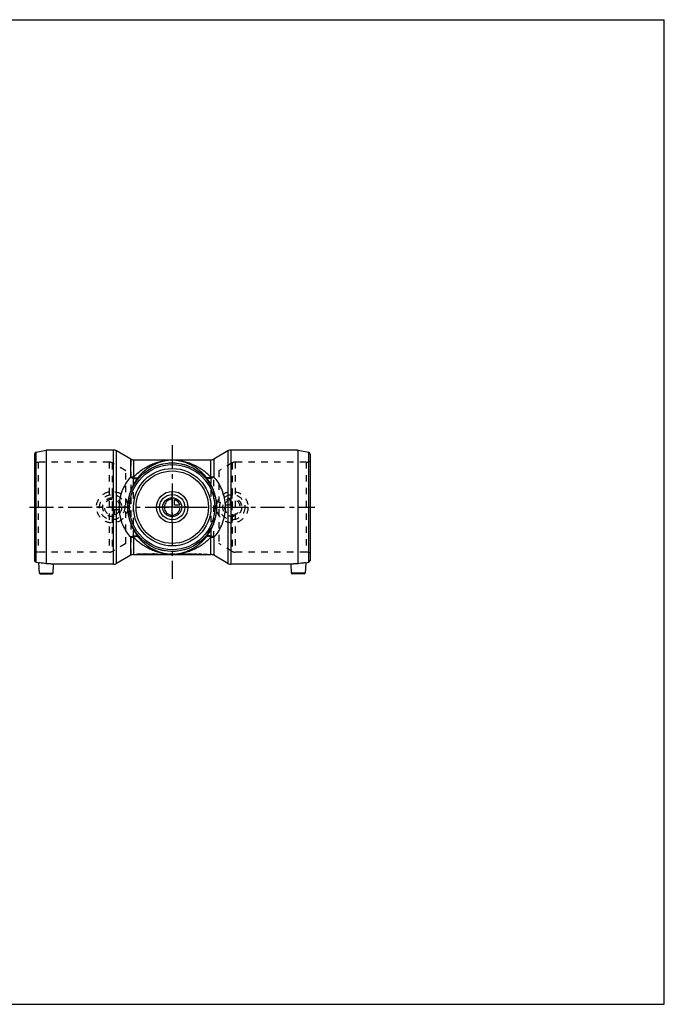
# Model space of a CAD drawing. Header units: millimetres. Extents: x 0 to 1000, y 0 to 1000.
import ezdxf

# ---------------------------------------------------------------- set-up
doc = ezdxf.new("R2010")
doc.units = ezdxf.units.MM
doc.header["$LTSCALE"] = 65.185185
doc.linetypes.add('CENTER', pattern=[0.6, 0.375, -0.075, 0.075, -0.075])
doc.linetypes.add('HIDDEN', pattern=[0.2, 0.1, -0.1])
doc.layers.get('0').update_dxf_attribs({"linetype": 'CONTINUOUS'})
for name, color, linetype in [('ACHSEN_S', 7, 'CONTINUOUS'), ('KOERPER', 7, 'CONTINUOUS'), ('KONST.EL_MIT_GEO', 7, 'CONTINUOUS'), ('KONSTR_EL', 7, 'CONTINUOUS'), ('KURVEN', 7, 'CONTINUOUS')]:
    doc.layers.add(name, color=color, linetype=linetype)

msp = doc.modelspace()

# ---------------------------------------------------------------- linework, layer by layer
at = {"color": 7, "linetype": 'Continuous'}
for p, q in [((0, 1000), (1000, 1000)), ((1000, 0), (1000, 1000)), ((0, 0), (1000, 0))]:
    msp.add_line(p, q, dxfattribs=at)
at = {"layer": 'ACHSEN_S', "color": 40, "linetype": 'CENTER'}
for p, q in [((500, 567.9), (500, 432.1)), ((355, 504.9), (645, 504.9))]:
    msp.add_line(p, q, dxfattribs=at)
at = {"layer": 'KOERPER', "color": 7, "linetype": 'Continuous'}
for p, q in [((556.6, 562.1), (542.2, 553.8)), ((628, 562.9), (559.6, 562.9)), ((460.8, 553), (539.2, 553)), ((372, 504.9), (372, 447.4)), ((628, 447.4), (628, 504.9)), ((460.8, 456.8), (472.4, 456.8)), ((473.6, 456.8), (483, 456.8)), ((488.4, 456.8), (489.4, 456.8)), ((493.8, 456.8), (497, 456.8)), ((499.1, 456.8), (502.8, 456.8)), ((505.1, 456.8), (508.8, 456.8)), ((510.9, 456.8), (515.6, 456.8)), ((521.4, 456.8), (522.4, 456.8)), ((524.9, 456.8), (527.7, 456.8)), ((529.7, 456.8), (532.2, 456.8)), ((535.4, 456.8), (539.2, 456.8)), ((556.6, 447.7), (542.2, 456)), ((620.5, 446.9), (559.6, 446.9))]:
    msp.add_line(p, q, dxfattribs=at)
at = {"layer": 'KOERPER', "color": 8, "linetype": 'HIDDEN'}
for p, q in [((452.7, 467.9), (452.7, 541.9)), ((547.3, 541.9), (547.3, 467.9)), ((533.1, 456.8), (534.5, 456.8))]:
    msp.add_line(p, q, dxfattribs=at)
at = {"layer": 'KOERPER', "color": 7, "linetype": 'Continuous'}
for radius in [45, 43.3]:
    msp.add_circle((500, 504.9), radius, dxfattribs=at)
for centre, radius, start, end in [((371.9, 388.9), 58.5, 82.5606, 89.9435), ((628, 389.5), 57.9, 90.0171, 97.4788)]:
    msp.add_arc(centre, radius, start, end, dxfattribs=at)
at = {"layer": 'KOERPER', "color": 8, "linetype": 'HIDDEN'}
for centre, radius, start, end in [((372, 389.5), 57.9, 82.5212, 89.9829), ((628.1, 388.9), 58.5, 90.0565, 97.4394)]:
    msp.add_arc(centre, radius, start, end, dxfattribs=at)
at = {"layer": 'KOERPER', "color": 7, "linetype": 'Continuous'}
for points, knots in [([(372, 447.4), (370.2, 447.8), (367.7, 448.1), (365.2, 448.3), (364.4, 448.4)], [0, 0, 0, 0, 0.70623, 1, 1, 1, 1]), ([(635.6, 448.4), (634.8, 448.3), (632.3, 448.1), (629.8, 447.8), (628, 447.4)], [0, 0, 0, 0, 0.29379, 1, 1, 1, 1])]:
    msp.add_open_spline(points, degree=3, knots=knots, dxfattribs=at)
at = {"layer": 'KONST.EL_MIT_GEO', "color": 7, "linetype": 'Continuous'}
for p, q in [((457.8, 535.8), (457.8, 553.8)), ((460.8, 553), (460.8, 535.3)), ((539.2, 535.3), (539.2, 553)), ((542.2, 553.8), (542.2, 535.8)), ((457.8, 456), (457.8, 474.1)), ((460.8, 474.6), (460.8, 456.8)), ((539.2, 456.8), (539.2, 474.6)), ((542.2, 474.1), (542.2, 456))]:
    msp.add_line(p, q, dxfattribs=at)
at = {"layer": 'KONST.EL_MIT_GEO', "color": 8, "linetype": 'HIDDEN'}
for p, q in [((460.8, 474.6), (460.8, 535.3)), ((539.2, 535.3), (539.2, 474.6)), ((542.2, 474.1), (542.2, 535.8))]:
    msp.add_line(p, q, dxfattribs=at)
at = {"layer": 'KONST.EL_MIT_GEO', "color": 7, "linetype": 'Continuous'}
for radius in [45, 39.3, 36.8]:
    msp.add_circle((500, 504.9), radius, dxfattribs=at)
at = {"layer": 'KONST.EL_MIT_GEO', "color": 8, "linetype": 'HIDDEN'}
msp.add_circle((500, 504.9), 45, dxfattribs=at)
at = {"layer": 'KONST.EL_MIT_GEO', "color": 7, "linetype": 'Continuous'}
for points, knots in [([(539.2, 535.3), (536.7, 538.1), (532.4, 541.8), (526, 545.7), (521.2, 548.1), (516.2, 550), (511.9, 551.2), (508.5, 551.9), (505.8, 552.4), (503, 552.7), (500, 552.8), (497, 552.7), (494.2, 552.4), (491.5, 551.9), (488.1, 551.2), (483.8, 550), (478.8, 548.1), (474, 545.7), (467.6, 541.8), (463.3, 538.1), (460.8, 535.3)], [0, 0, 0, 0, 0.12968, 0.19212, 0.25333, 0.31365, 0.37344, 0.40333, 0.43346, 0.46454, 0.5, 0.53547, 0.56654, 0.59667, 0.62656, 0.68635, 0.74667, 0.80788, 0.87032, 1, 1, 1, 1]), ([(534.7, 535.1), (532.5, 537.9), (528.7, 541.6), (523.1, 545.5), (518.9, 547.9), (514.5, 549.9), (510.7, 551.1), (507.7, 551.8), (505.3, 552.3), (502.8, 552.6), (500, 552.8), (497.2, 552.6), (494.7, 552.3), (492.3, 551.8), (489.3, 551.1), (485.5, 549.9), (481.1, 547.9), (476.9, 545.5), (471.3, 541.6), (467.5, 537.9), (465.3, 535.1)], [0, 0, 0, 0, 0.13256, 0.19525, 0.2561, 0.31558, 0.3742, 0.40343, 0.4329, 0.46345, 0.5, 0.53655, 0.5671, 0.59657, 0.6258, 0.68442, 0.7439, 0.80476, 0.86744, 1, 1, 1, 1]), ([(457.8, 535.8), (456.2, 534), (453.1, 530), (449.3, 522.9), (446.6, 514.4), (445.9, 508.1), (445.9, 504.9)], [0, 0, 0, 0, 0.20944, 0.44723, 0.71337, 1, 1, 1, 1]), ([(465.3, 535.1), (463.9, 533.4), (461.3, 529.4), (458, 522.5), (455.5, 514.2), (454.9, 508.1), (454.9, 504.9)], [0, 0, 0, 0, 0.20297, 0.43788, 0.70624, 1, 1, 1, 1]), ([(460.8, 535.3), (460.5, 535.3), (459.5, 535.3), (458.5, 535.5), (457.8, 535.8)], [0, 0, 0, 0, 0.25691, 1, 1, 1, 1]), ([(457.8, 535.8), (458.1, 535.5), (458.7, 535.1), (460, 534.3), (461.4, 534), (462.8, 534), (463.8, 534.1), (464.6, 534.5), (465.1, 534.9), (465.3, 535.1)], [0, 0, 0, 0, 0.14118, 0.28069, 0.54538, 0.66846, 0.78447, 0.89439, 1, 1, 1, 1]), ([(460.8, 535.3), (461, 535.1), (461.4, 534.9), (462.3, 534.6), (463.3, 534.5), (464.4, 534.6), (465.1, 534.9), (465.3, 535.1)], [0, 0, 0, 0, 0.15924, 0.31003, 0.58062, 0.80749, 1, 1, 1, 1]), ([(542.2, 535.8), (541.9, 535.5), (541.3, 535.1), (540, 534.3), (538.6, 534), (537.2, 534), (536.2, 534.1), (535.4, 534.5), (534.9, 534.9), (534.7, 535.1)], [0, 0, 0, 0, 0.14118, 0.28069, 0.54538, 0.66846, 0.78447, 0.89439, 1, 1, 1, 1]), ([(539.2, 535.3), (539, 535.1), (538.6, 534.9), (537.7, 534.6), (536.7, 534.5), (535.6, 534.6), (534.9, 534.9), (534.7, 535.1)], [0, 0, 0, 0, 0.15924, 0.31003, 0.58062, 0.80749, 1, 1, 1, 1]), ([(545.1, 504.9), (545.1, 508.1), (544.5, 514.2), (542, 522.5), (538.7, 529.4), (536.1, 533.4), (534.7, 535.1)], [0, 0, 0, 0, 0.29377, 0.56212, 0.79703, 1, 1, 1, 1]), ([(542.2, 535.8), (542, 535.7), (541, 535.4), (540, 535.3), (539.2, 535.3)], [0, 0, 0, 0, 0.2416, 1, 1, 1, 1]), ([(554.1, 504.9), (554.1, 508.1), (553.4, 514.4), (550.7, 522.9), (546.9, 530), (543.8, 534), (542.2, 535.8)], [0, 0, 0, 0, 0.28663, 0.55277, 0.79056, 1, 1, 1, 1]), ([(445.9, 504.9), (445.9, 501.7), (446.6, 495.5), (449.3, 486.9), (453.1, 479.8), (456.2, 475.8), (457.8, 474.1)], [0, 0, 0, 0, 0.28663, 0.55277, 0.79056, 1, 1, 1, 1]), ([(454.9, 504.9), (454.9, 501.7), (455.5, 495.6), (458, 487.3), (461.3, 480.4), (463.9, 476.5), (465.3, 474.7)], [0, 0, 0, 0, 0.29376, 0.56212, 0.79703, 1, 1, 1, 1]), ([(534.7, 474.7), (536.1, 476.5), (538.7, 480.4), (542, 487.3), (544.5, 495.6), (545.1, 501.7), (545.1, 504.9)], [0, 0, 0, 0, 0.20297, 0.43788, 0.70623, 1, 1, 1, 1]), ([(542.2, 474.1), (543.8, 475.8), (546.9, 479.8), (550.7, 486.9), (553.4, 495.5), (554.1, 501.7), (554.1, 504.9)], [0, 0, 0, 0, 0.20944, 0.44723, 0.71337, 1, 1, 1, 1]), ([(457.8, 474.1), (458.1, 474.3), (458.7, 474.8), (460, 475.5), (461.4, 475.9), (462.8, 475.9), (463.8, 475.7), (464.6, 475.3), (465.1, 474.9), (465.3, 474.7)], [0, 0, 0, 0, 0.14118, 0.28069, 0.54538, 0.66846, 0.78447, 0.89439, 1, 1, 1, 1]), ([(457.8, 474.1), (458, 474.1), (459, 474.4), (460, 474.6), (460.8, 474.6)], [0, 0, 0, 0, 0.2416, 1, 1, 1, 1]), ([(460.8, 474.6), (461, 474.7), (461.4, 474.9), (462.3, 475.2), (463.3, 475.4), (464.4, 475.3), (465.1, 474.9), (465.3, 474.7)], [0, 0, 0, 0, 0.15924, 0.31003, 0.58062, 0.80749, 1, 1, 1, 1]), ([(460.8, 474.6), (463.3, 471.8), (467.6, 468), (474, 464.1), (478.8, 461.7), (483.8, 459.8), (488.1, 458.6), (491.5, 457.9), (494.2, 457.5), (497, 457.1), (500, 457), (503, 457.1), (505.8, 457.5), (508.5, 457.9), (511.9, 458.6), (516.2, 459.8), (521.2, 461.7), (526, 464.1), (532.4, 468), (536.7, 471.8), (539.2, 474.6)], [0, 0, 0, 0, 0.12968, 0.19212, 0.25333, 0.31365, 0.37344, 0.40333, 0.43346, 0.46454, 0.5, 0.53547, 0.56654, 0.59667, 0.62656, 0.68635, 0.74667, 0.80788, 0.87032, 1, 1, 1, 1]), ([(465.3, 474.7), (467.5, 472), (471.3, 468.2), (476.9, 464.3), (481.1, 461.9), (485.5, 460), (489.3, 458.7), (492.3, 458), (494.7, 457.5), (497.2, 457.2), (500, 457), (502.8, 457.2), (505.3, 457.5), (507.7, 458), (510.7, 458.7), (514.5, 460), (518.9, 461.9), (523.1, 464.3), (528.7, 468.2), (532.5, 472), (534.7, 474.7)], [0, 0, 0, 0, 0.13256, 0.19525, 0.2561, 0.31558, 0.3742, 0.40343, 0.4329, 0.46345, 0.5, 0.53655, 0.5671, 0.59657, 0.6258, 0.68442, 0.7439, 0.80476, 0.86744, 1, 1, 1, 1]), ([(542.2, 474.1), (541.9, 474.3), (541.3, 474.8), (540, 475.5), (538.6, 475.9), (537.2, 475.9), (536.2, 475.7), (535.4, 475.3), (534.9, 474.9), (534.7, 474.7)], [0, 0, 0, 0, 0.14118, 0.28069, 0.54538, 0.66846, 0.78447, 0.89439, 1, 1, 1, 1]), ([(539.2, 474.6), (539, 474.7), (538.6, 474.9), (537.7, 475.2), (536.7, 475.4), (535.6, 475.3), (534.9, 474.9), (534.7, 474.7)], [0, 0, 0, 0, 0.15924, 0.31003, 0.58062, 0.80749, 1, 1, 1, 1]), ([(539.2, 474.6), (539.5, 474.6), (540.5, 474.5), (541.5, 474.3), (542.2, 474.1)], [0, 0, 0, 0, 0.25691, 1, 1, 1, 1])]:
    msp.add_open_spline(points, degree=3, knots=knots, dxfattribs=at)
at = {"layer": 'KONSTR_EL', "color": 7, "linetype": 'Continuous'}
for p, q in [((361.6, 560.9), (372, 562.9)), ((361.6, 448.9), (361.6, 560.9)), ((372, 562.9), (372, 504.9)), ((440.4, 562.9), (372, 562.9)), ((440.4, 446.9), (440.4, 562.9)), ((443.4, 447.7), (443.4, 562.1)), ((457.8, 553.8), (443.4, 562.1)), ((556.6, 562.1), (556.6, 447.7)), ((559.6, 562.9), (559.6, 446.9)), ((628, 562.9), (638.4, 560.9)), ((628, 504.9), (628, 562.9)), ((638.4, 560.9), (638.4, 448.9)), ((360, 558.9), (360, 450.9)), ((640, 558.9), (640, 450.9)), ((457.8, 456), (443.4, 447.7)), ((473, 456.8), (472.4, 456.8)), ((473, 456.7), (472.4, 456.7)), ((473, 456.8), (473.6, 456.8)), ((473, 456.8), (473, 456.7)), ((473, 456.7), (473.6, 456.7)), ((483, 456.8), (488.4, 456.8)), ((483, 456.8), (483, 456.7)), ((483, 456.7), (488.4, 456.7)), ((488.4, 456.8), (488.4, 456.7)), ((489.4, 456.8), (492, 456.8)), ((489.4, 456.8), (489.4, 456.7)), ((489.4, 456.7), (492, 456.7)), ((492, 456.8), (492, 456.7)), ((494.8, 456.8), (494.8, 456.8)), ((497, 456.8), (499.1, 456.8)), ((497, 456.8), (497, 456.7)), ((497, 456.7), (499.1, 456.7)), ((499.1, 456.8), (499.1, 456.7)), ((503, 456.8), (502.8, 456.8)), ((503, 456.7), (502.8, 456.7)), ((503, 456.8), (504.9, 456.8)), ((503, 456.8), (503, 456.7)), ((503, 456.7), (504.9, 456.7)), ((504.9, 456.8), (505.1, 456.8)), ((504.9, 456.8), (504.9, 456.7)), ((504.9, 456.7), (505.1, 456.7)), ((508.8, 456.8), (510.9, 456.8)), ((508.8, 456.8), (508.8, 456.7)), ((508.8, 456.7), (510.9, 456.7)), ((510.9, 456.8), (510.9, 456.7)), ((515.6, 456.8), (521.4, 456.8)), ((515.6, 456.8), (515.6, 456.7)), ((515.6, 456.7), (521.4, 456.7)), ((521.4, 456.8), (521.4, 456.7)), ((522.4, 456.8), (524.5, 456.8)), ((522.4, 456.8), (522.4, 456.7)), ((522.4, 456.7), (524.5, 456.7)), ((524.5, 456.8), (524.5, 456.7)), ((527.7, 456.8), (529.7, 456.8)), ((527.7, 456.8), (527.7, 456.7)), ((527.7, 456.7), (529.7, 456.7)), ((529.7, 456.8), (529.7, 456.7)), ((531.6, 456.8), (531.6, 456.7)), ((531.6, 456.7), (531.6, 456.7)), ((532.2, 456.7), (532.2, 456.7)), ((536, 456.8), (536, 456.7)), ((536, 456.7), (536, 456.7)), ((361.6, 448.9), (364.4, 448.4)), ((365, 438), (364.4, 448.4)), ((379, 438), (379.5, 446.9)), ((440.4, 446.9), (379.5, 446.9)), ((620.5, 446.9), (621, 438)), ((635.6, 448.4), (635, 438)), ((635.6, 448.4), (638.4, 448.9)), ((365, 438), (379, 438)), ((365.9, 437.1), (378.1, 437.1)), ((635, 438), (621, 438)), ((634.1, 437.1), (621.9, 437.1))]:
    msp.add_line(p, q, dxfattribs=at)
at = {"layer": 'KONSTR_EL', "color": 8, "linetype": 'HIDDEN'}
for p, q in [((363.9, 550.6), (363.9, 459.2)), ((436, 550.6), (363.9, 550.6)), ((436, 550.6), (436, 459.2)), ((457.8, 553.8), (457.8, 456)), ((636.1, 550.6), (564, 550.6)), ((564, 550.6), (564, 459.2)), ((636.1, 550.6), (636.1, 459.2)), ((439, 549.8), (439, 460)), ((452.7, 541.9), (439, 549.8)), ((561, 549.8), (547.3, 541.9)), ((561, 549.8), (561, 460)), ((452.7, 467.9), (439, 460)), ((561, 460), (547.3, 467.9)), ((436, 459.2), (363.9, 459.2)), ((464, 457.5), (468, 457.5)), ((464, 457.5), (464, 457.4)), ((464, 457.4), (468, 457.4)), ((466.9, 457.4), (468, 457.4)), ((466.9, 457.4), (466.9, 457.3)), ((466.9, 457.3), (468, 457.3)), ((468, 457.3), (468, 457.5)), ((468.7, 457.5), (469.6, 457.5)), ((468.7, 457.1), (468.7, 457.5)), ((468.7, 457.4), (469.6, 457.4)), ((468.7, 457.2), (470.2, 457.2)), ((468.7, 457.1), (470.2, 457.1)), ((469.6, 457.2), (469.6, 457.5)), ((469.6, 457.4), (470.2, 457.4)), ((469.6, 457.3), (470.2, 457.3)), ((469.6, 457.3), (470.2, 457.3)), ((469.6, 457.3), (470.2, 457.3)), ((469.6, 457.2), (470.2, 457.2)), ((469.6, 457.2), (470.2, 457.2)), ((470.2, 457.2), (470.2, 457.4)), ((470.2, 457.1), (470.2, 457.3)), ((470.5, 457.5), (471.4, 457.5)), ((470.5, 457.1), (470.5, 457.5)), ((470.5, 457.4), (471.4, 457.4)), ((470.5, 457.2), (471.5, 457.2)), ((470.5, 457.1), (471.5, 457.1)), ((471.4, 457.2), (471.4, 457.5)), ((471.4, 457.3), (471.4, 457.3)), ((471.4, 457.3), (471.4, 457.2)), ((471.4, 457.2), (471.4, 457.2)), ((471.5, 457.2), (471.5, 457.1)), ((471.6, 457.3), (471.6, 457.2)), ((471.6, 457.3), (471.6, 457.2)), ((471.7, 457.3), (471.7, 457.2)), ((471.8, 457.5), (472.7, 457.5)), ((471.8, 457.5), (471.8, 457.4)), ((471.8, 457.4), (472.7, 457.4)), ((472.1, 457.4), (472.1, 457.3)), ((472.3, 457.2), (472.3, 457.1)), ((472.4, 456.7), (473.6, 456.7)), ((472.5, 457.3), (472.5, 457.2)), ((472.6, 457.3), (472.6, 457.2)), ((472.7, 457.5), (472.7, 457.4)), ((472.9, 457.5), (473.8, 457.5)), ((472.9, 457.1), (472.9, 457.5)), ((472.9, 457.4), (473.8, 457.4)), ((472.9, 457.2), (473.8, 457.2)), ((472.9, 457.1), (473.8, 457.1)), ((473, 456.8), (473, 456.8)), ((473.8, 457.1), (473.8, 457.5)), ((473.9, 457.5), (474.8, 457.5)), ((473.9, 457.5), (473.9, 457.4)), ((473.9, 457.4), (474.8, 457.4)), ((474.6, 457.2), (475.6, 457.2)), ((474.6, 457.2), (474.6, 457.1)), ((474.6, 457.1), (475.6, 457.1)), ((474.8, 457.5), (474.8, 457.4)), ((474.9, 457.5), (475.4, 457.5)), ((474.9, 457.5), (474.9, 457.4)), ((474.9, 457.4), (475.4, 457.4)), ((475, 457.4), (475.3, 457.4)), ((475, 457.4), (475, 457.3)), ((475, 457.3), (475.3, 457.3)), ((475.1, 457.3), (475.1, 457.2)), ((475.3, 457.4), (475.3, 457.3)), ((475.4, 457.5), (475.4, 457.4)), ((475.5, 457.5), (476.3, 457.5)), ((475.5, 457.5), (475.5, 457.4)), ((475.5, 457.4), (476.3, 457.4)), ((475.6, 457.2), (475.6, 457.1)), ((476.3, 457.5), (476.3, 457.4)), ((476.3, 457.3), (476.8, 457.3)), ((476.3, 457.1), (476.3, 457.3)), ((476.3, 457.2), (476.8, 457.2)), ((476.3, 457.2), (478.2, 457.2)), ((476.3, 457.1), (478.2, 457.1)), ((476.8, 457.5), (477.7, 457.5)), ((476.8, 457.2), (476.8, 457.5)), ((476.8, 457.4), (477.7, 457.4)), ((477.4, 457.1), (479.2, 457.1)), ((477.4, 457.1), (477.4, 457)), ((477.4, 457), (479.2, 457)), ((477.7, 457.2), (477.7, 457.5)), ((477.7, 457.3), (478.2, 457.3)), ((477.7, 457.2), (478.2, 457.2)), ((478.2, 457.1), (478.2, 457.3)), ((478.4, 457.5), (480, 457.5)), ((478.4, 457.1), (478.4, 457.5)), ((478.4, 457.4), (480, 457.4)), ((478.4, 457.2), (480, 457.2)), ((478.4, 457.1), (480, 457.1)), ((479.2, 457.1), (479.2, 457)), ((479.3, 457.4), (479.9, 457.4)), ((479.3, 457.4), (480, 457.4)), ((479.3, 457.2), (479.3, 457.4)), ((479.3, 457.3), (480, 457.3)), ((479.3, 457.3), (479.9, 457.3)), ((479.3, 457.3), (479.9, 457.3)), ((479.3, 457.3), (480, 457.3)), ((479.3, 457.2), (480, 457.2)), ((479.3, 457.2), (479.9, 457.2)), ((479.9, 457.2), (479.9, 457.4)), ((480, 457.3), (480, 457.5)), ((480, 457.1), (480, 457.3)), ((480.2, 457.3), (480.2, 457.3)), ((480.3, 457.4), (480.3, 457.3)), ((480.5, 457.2), (480.5, 457.1)), ((480.6, 457.5), (480.6, 457.4)), ((481, 457.5), (481, 457.4)), ((481.1, 457.4), (481.1, 457.3)), ((481.2, 457.4), (481.2, 457.3)), ((481.2, 457.3), (481.2, 457.2)), ((481.4, 457.6), (481.4, 457.5)), ((481.4, 457.2), (481.4, 457.1)), ((481.6, 457.4), (481.6, 457.4)), ((481.6, 457.3), (481.6, 457.2)), ((481.7, 457.5), (481.7, 457.4)), ((481.7, 457.2), (481.7, 457.1)), ((481.8, 457.4), (481.8, 457.3)), ((481.8, 457.3), (481.8, 457.2)), ((481.9, 457.3), (481.9, 457.5)), ((481.9, 457.1), (481.9, 457.3)), ((483, 457.5), (485, 457.5)), ((483, 456.8), (483, 457.5)), ((483, 457.4), (485, 457.4)), ((483, 456.7), (488.4, 456.7)), ((483, 456.7), (483, 456.7)), ((485, 457), (485, 457.5)), ((485, 457.1), (488.1, 457.1)), ((485, 457), (488.1, 457)), ((485, 456.9), (488.1, 456.9)), ((485, 456.7), (485, 456.9)), ((485, 456.8), (488.1, 456.8)), ((485, 456.8), (488.4, 456.8)), ((485, 456.7), (488.4, 456.7)), ((488.1, 456.8), (488.1, 457.1)), ((488.4, 456.8), (488.4, 456.8)), ((488.4, 456.7), (488.4, 456.7)), ((489.4, 457.5), (491.5, 457.5)), ((489.4, 456.8), (489.4, 457.5)), ((489.4, 457.4), (491.5, 457.4)), ((489.4, 456.7), (493.8, 456.7)), ((489.4, 456.7), (489.4, 456.7)), ((491.5, 457), (491.5, 457.5)), ((491.5, 457.1), (492.1, 457.1)), ((491.5, 457), (492.1, 457)), ((491.5, 456.9), (492, 456.9)), ((491.5, 456.7), (491.5, 456.9)), ((491.5, 456.8), (492, 456.8)), ((491.5, 456.8), (492, 456.8)), ((491.5, 456.7), (492, 456.7)), ((492, 456.9), (492, 456.8)), ((492.1, 457.1), (492.1, 457)), ((492.7, 456.9), (492.7, 456.8)), ((493.8, 457.5), (496, 457.5)), ((493.8, 457.5), (493.8, 457.4)), ((493.8, 457.4), (496, 457.4)), ((494, 457), (494, 456.9)), ((494.8, 456.9), (494.8, 456.8)), ((496, 457.5), (496, 457.4)), ((497, 457.5), (499.1, 457.5)), ((497, 456.8), (497, 457.5)), ((497, 457.4), (499.1, 457.4)), ((497, 456.7), (499.1, 456.7)), ((497, 456.7), (497, 456.7)), ((499.1, 456.8), (499.1, 457.5)), ((499.1, 456.7), (499.1, 456.7)), ((500.1, 457.5), (502.2, 457.5)), ((500.1, 457.5), (500.1, 457.4)), ((500.1, 457.4), (502.2, 457.4)), ((502.2, 457.5), (502.2, 457.4)), ((502.7, 457.3), (505.2, 457.3)), ((502.7, 457.3), (502.7, 457.2)), ((502.7, 457.2), (505.2, 457.2)), ((502.8, 456.7), (505.1, 456.7)), ((503.4, 457.1), (504.6, 457.1)), ((503.4, 457.1), (503.4, 457)), ((503.4, 457), (504.6, 457)), ((504, 456.9), (504, 456.8)), ((504.6, 457.1), (504.6, 457)), ((505.2, 457.3), (505.2, 457.2)), ((505.7, 457.5), (507.8, 457.5)), ((505.7, 457.5), (505.7, 457.4)), ((505.7, 457.4), (507.8, 457.4)), ((507.8, 457.5), (507.8, 457.4)), ((508.8, 457.5), (514.6, 457.5)), ((508.8, 456.8), (508.8, 457.5)), ((508.8, 457.4), (514.6, 457.4)), ((508.8, 456.7), (510.9, 456.7)), ((508.8, 456.7), (508.8, 456.7)), ((510.9, 457.2), (514.6, 457.2)), ((510.9, 456.8), (510.9, 457.2)), ((510.9, 457.1), (514.6, 457.1)), ((510.9, 456.7), (510.9, 456.7)), ((514.6, 457.1), (514.6, 457.5)), ((515.6, 457.5), (521.4, 457.5)), ((515.6, 456.8), (515.6, 457.5)), ((515.6, 457.4), (521.4, 457.4)), ((515.6, 456.7), (521.4, 456.7)), ((515.6, 456.7), (515.6, 456.7)), ((517.7, 457.2), (521.4, 457.2)), ((517.7, 457), (517.7, 457.2)), ((517.7, 457.1), (521.1, 457.1)), ((517.7, 457.1), (521.4, 457.1)), ((517.7, 457), (521.1, 457)), ((517.7, 456.9), (521.1, 456.9)), ((517.7, 456.7), (517.7, 456.9)), ((517.7, 456.8), (521.1, 456.8)), ((517.7, 456.8), (521.4, 456.8)), ((517.7, 456.7), (521.4, 456.7)), ((521.1, 456.8), (521.1, 457.1)), ((521.4, 457.1), (521.4, 457.5)), ((521.4, 456.8), (521.4, 456.8)), ((521.4, 456.7), (521.4, 456.7)), ((522.4, 457.5), (524.5, 457.5)), ((522.4, 456.8), (522.4, 457.5)), ((522.4, 457.4), (524.5, 457.4)), ((522.4, 456.7), (524.9, 456.7)), ((522.4, 456.7), (522.4, 456.7)), ((524.5, 456.8), (524.5, 457.5)), ((527.7, 457.5), (529.7, 457.5)), ((527.7, 457.5), (527.7, 457.4)), ((527.7, 457.4), (529.7, 457.4)), ((527.7, 456.8), (527.7, 457)), ((527.7, 456.7), (529.7, 456.7)), ((527.7, 456.7), (527.7, 456.7)), ((529.7, 456.8), (529.7, 457.5)), ((529.7, 456.7), (529.7, 456.7)), ((531.6, 456.8), (531.6, 456.8)), ((532.1, 456.8), (532.1, 456.7)), ((532.1, 456.7), (532.1, 456.7)), ((532.2, 456.7), (535.3, 456.7)), ((534.5, 456.8), (533.1, 456.8)), ((533.3, 456.9), (533.6, 456.9)), ((533.3, 456.7), (533.3, 456.9)), ((533.3, 456.8), (533.6, 456.8)), ((533.6, 456.7), (533.6, 456.9)), ((533.6, 456.8), (533.8, 456.8)), ((533.6, 456.8), (533.8, 456.8)), ((533.6, 456.8), (533.8, 456.8)), ((533.6, 456.7), (533.8, 456.7)), ((533.6, 456.7), (533.8, 456.7)), ((533.6, 456.7), (533.8, 456.7)), ((533.8, 456.8), (533.8, 456.7)), ((534, 456.9), (534.4, 456.9)), ((534, 456.9), (534, 456.8)), ((534, 456.8), (534.4, 456.8)), ((534, 456.8), (534, 456.7)), ((534.1, 456.8), (534.1, 456.7)), ((534.3, 456.8), (534.3, 456.7)), ((534.3, 456.8), (534.3, 456.8)), ((534.3, 456.8), (534.4, 456.8)), ((534.4, 456.9), (534.4, 456.8)), ((535.5, 456.8), (535.5, 456.7)), ((535.5, 456.7), (535.5, 456.7)), ((536, 456.8), (536, 456.8)), ((636.1, 459.2), (564, 459.2))]:
    msp.add_line(p, q, dxfattribs=at)
at = {"layer": 'KONSTR_EL', "color": 7, "linetype": 'Continuous'}
for centre, radius, start, end in [((362, 558.9), 2, 101, 180), ((440.4, 556.9), 6, 60, 90), ((559.6, 556.9), 6, 90, 120), ((638, 558.9), 2, 0, 79), ((460.8, 559), 6, 240, 270), ((539.2, 559), 6, 270, 300), ((362, 450.9), 2, 180, 259), ((460.8, 450.8), 6, 90, 120), ((533.8, 293.2), 163.6, 89.8359, 90.1641), ((533.8, 288.1), 168.6, 89.8414, 90.1586), ((535.3, 488.5), 31.8, 269.9828, 270.4272), ((539.2, 450.8), 6, 60, 90), ((638, 450.9), 2, 281, 360), ((440.4, 452.9), 6, 270, 300), ((559.6, 452.9), 6, 240, 270), ((365.9, 438.1), 1, 183, 270), ((378.1, 438.1), 1, 270, 357), ((621.9, 438.1), 1, 183, 270), ((634.1, 438.1), 1, 270, 357)]:
    msp.add_arc(centre, radius, start, end, dxfattribs=at)
at = {"layer": 'KONSTR_EL', "color": 8, "linetype": 'HIDDEN'}
for centre, radius, start, end in [((363.9, 560.6), 10, 247.2943, 270), ((436, 544.6), 6, 60, 90), ((564, 544.6), 6, 90, 120), ((636.1, 560.6), 10, 270, 292.7057), ((363.9, 449.2), 10, 90, 112.7057), ((436, 465.2), 6, 270, 300), ((481.4, 449.3), 8.22, 88.2542, 89.9352), ((481.4, 449.2), 8.22, 88.2542, 89.9352), ((481.4, 473.3), 16.1, 270.0097, 270.952), ((481.4, 473.2), 16.1, 270.0097, 270.9528), ((481.6, 452.8), 4.64, 87.8834, 90.0381), ((481.6, 452.7), 4.64, 87.8831, 90.0382), ((481.6, 462.4), 5.19, 270.0705, 271.802), ((481.6, 462.3), 5.19, 270.0705, 271.8031), ((481.4, 474.1), 17, 270.9295, 271.796), ((481.4, 474), 16.9, 270.9302, 271.7975), ((481.6, 463.7), 6.45, 271.7055, 273.1662), ((481.6, 463.6), 6.44, 271.7065, 273.1679), ((532.9, 449.8), 6.98, 94.0726, 95.0876), ((533.7, 435.5), 21.4, 91.0199, 92.1223), ((533.8, 433), 23.9, 90.5182, 91.0417), ((533.8, 432.3), 24.5, 89.9999, 90.5199), ((533.8, 432.3), 24.6, 89.6079, 89.9998), ((533.8, 451.8), 4.91, 89.0499, 90.0397), ((533.8, 507.1), 50.4, 269.9935, 270.2817), ((533.8, 432.4), 24.5, 89.4801, 89.6082), ((533.8, 433), 23.9, 88.9583, 89.4818), ((533.8, 433.6), 23.2, 88.7911, 88.9568), ((533.8, 434.7), 22.1, 88.4246, 88.6298), ((533.9, 435.9), 20.9, 87.8759, 88.4259), ((564, 465.2), 6, 240, 270), ((636.1, 449.2), 10, 67.2943, 90)]:
    msp.add_arc(centre, radius, start, end, dxfattribs=at)
for centre, major_axis, ratio, start_param, end_param in [((464, 504.9), (36.8, -36.8), 0.8391, -0.87266, -0.69813), ((464, 504.9), (36.9, -36.9), 0.8391, -0.87266, -0.76183), ((465.8, 504.9), (36.8, -36.8), 0.8391, -0.84936, -0.72193), ((465.8, 504.9), (36.9, -36.9), 0.8391, -0.84941, -0.72225), ((471.8, 504.9), (4.4, 48.1), 0.42158, -2.94777, -2.92865), ((471.8, 504.9), (4.4, 48.2), 0.42158, -2.94773, -2.92865), ((472.7, 504.9), (7.4, 47.9), 0.57312, -2.9009, -2.87899), ((472.7, 504.9), (7.4, 48), 0.57312, -2.90085, -2.87899), ((480.2, 504.9), (36.8, 36.8), 0.8391, -2.41966, -2.32665), ((480.2, 504.9), (36.9, 36.9), 0.8391, -2.41935, -2.32653), ((482, 504.9), (36.8, 36.8), 0.8391, -2.44346, -2.32665), ((473.9, 504.9), (-2.6, 48.1), 0.28488, -3.33175, -3.28231), ((473.9, 504.9), (-2.6, 48.2), 0.28488, -3.33175, -3.28241), ((474.8, 504.9), (-1.7, 48.1), 0.18771, -3.32257, -3.3153), ((474.8, 504.9), (-1.7, 48.2), 0.18771, -3.32257, -3.31531), ((474.8, 504.9), (-1.7, 48.1), 0.1925, -3.30566, -3.28734), ((474.8, 504.9), (-1.7, 48.2), 0.1925, -3.30569, -3.28741), ((475.5, 504.9), (1.7, 48.1), 0.1973, -2.99549, -2.97717), ((475.5, 504.9), (1.7, 48.2), 0.1973, -2.99542, -2.97714), ((475.5, 504.9), (1.7, 48.1), 0.18771, -2.96789, -2.96061), ((475.5, 504.9), (1.7, 48.2), 0.18771, -2.96787, -2.96061), ((476.3, 504.9), (2.6, 48.1), 0.284, -3.00098, -2.95155), ((476.3, 504.9), (2.6, 48.2), 0.284, -3.00088, -2.95155), ((482, 504.9), (36.9, 36.9), 0.8391, 3.90378, 3.95666), ((493.8, 504.9), (4.9, 48), 0.45545, -2.9929, -2.92046), ((493.8, 504.9), (4.9, 48.1), 0.45545, -2.99275, -2.92046), ((496, 504.9), (4.9, 48), 0.45545, -3.01052, -2.92046), ((496, 504.9), (4.9, 48.1), 0.45545, -3.01033, -2.92046), ((500.1, 504.9), (-3, 48.1), 0.31885, -3.33616, -3.16162), ((500.1, 504.9), (-3, 48.2), 0.31885, -3.33616, -3.22532), ((502.2, 504.9), (-3, 48.1), 0.31885, -3.33616, -3.30614), ((502.2, 504.9), (-3, 48.2), 0.31885, -3.33616, -3.30621), ((502.2, 504.9), (-3, 48.1), 0.31885, -3.26372, -3.22564), ((502.2, 504.9), (-3, 48.2), 0.31885, -3.26387, -3.22587), ((505.7, 504.9), (3, 48.1), 0.31885, -3.05755, -3.01946), ((505.7, 504.9), (3, 48.2), 0.31885, -3.05732, -3.01931), ((507.8, 504.9), (3, 48.1), 0.31885, -3.12156, -2.94703), ((505.7, 504.9), (3, 48.1), 0.31885, -2.97704, -2.94703), ((505.7, 504.9), (3, 48.2), 0.31885, -2.97698, -2.94703), ((507.8, 504.9), (3, 48.2), 0.31885, -3.05786, -2.94703), ((527.7, 504.9), (8.3, 47.8), 0.60406, -2.97048, -2.86311), ((527.7, 504.9), (8.3, 47.9), 0.60406, -2.97026, -2.86311), ((530.1, 504.9), (8.3, 47.8), 0.60406, -3.03764, -2.94314), ((530.1, 504.9), (8.3, 47.9), 0.60406, 3.30969, 3.34021), ((535.3, 504.9), (1.9, 48.1), 0.21799, -3.09637, -3.07502), ((535.3, 504.9), (1.9, 48.2), 0.21799, -3.09608, -3.07477), ((535.6, 504.9), (1.9, 48.1), 0.21799, -3.09879, -3.07502), ((535.6, 504.9), (1.9, 48.2), 0.21799, 3.18469, 3.20841)]:
    msp.add_ellipse(centre, major_axis=major_axis, ratio=ratio, start_param=start_param, end_param=end_param, dxfattribs=at)
at = {"layer": 'KONSTR_EL', "color": 7, "linetype": 'Continuous'}
for centre, major_axis, ratio, start_param, end_param in [((464, 504.9), (36.9, -36.9), 0.8391, -0.76183, -0.69813), ((482, 504.9), (36.9, 36.9), 0.8391, 3.83972, 3.90378), ((500.1, 504.9), (-3, 48.2), 0.31885, -3.22532, -3.16162), ((507.8, 504.9), (3, 48.2), 0.31885, 3.16162, 3.22532), ((530.1, 504.9), (8.3, 47.9), 0.60406, -3.05094, -2.9735), ((530.1, 504.9), (8.3, 47.8), 0.60406, -3.05133, -3.03764)]:
    msp.add_ellipse(centre, major_axis=major_axis, ratio=ratio, start_param=start_param, end_param=end_param, dxfattribs=at)
at = {"layer": 'KONSTR_EL', "color": 8, "linetype": 'HIDDEN'}
for points, knots in [([(471.6, 457.3), (471.6, 457.3), (471.5, 457.3), (471.5, 457.3), (471.4, 457.3)], [0, 0, 0, 0, 0.22096, 1, 1, 1, 1]), ([(471.4, 457.3), (471.4, 457.3), (471.5, 457.3), (471.6, 457.3), (471.6, 457.3)], [0, 0, 0, 0, 0.2629, 1, 1, 1, 1]), ([(471.6, 457.2), (471.6, 457.2), (471.5, 457.2), (471.5, 457.2), (471.4, 457.2)], [0, 0, 0, 0, 0.22099, 1, 1, 1, 1]), ([(471.4, 457.2), (471.4, 457.2), (471.5, 457.2), (471.6, 457.2), (471.6, 457.2)], [0, 0, 0, 0, 0.2629, 1, 1, 1, 1]), ([(471.5, 457.2), (471.6, 457.2), (471.8, 457.2), (472.1, 457.2), (472.3, 457.2)], [0, 0, 0, 0, 0.26049, 1, 1, 1, 1]), ([(471.5, 457.1), (471.6, 457.1), (471.8, 457.1), (472.1, 457.1), (472.3, 457.1)], [0, 0, 0, 0, 0.26049, 1, 1, 1, 1]), ([(471.7, 457.3), (471.7, 457.3), (471.7, 457.3), (471.6, 457.3), (471.6, 457.3)], [0, 0, 0, 0, 0.26633, 1, 1, 1, 1]), ([(471.6, 457.3), (471.6, 457.3), (471.7, 457.3), (471.7, 457.3), (471.7, 457.3)], [0, 0, 0, 0, 0.73716, 1, 1, 1, 1]), ([(471.7, 457.2), (471.7, 457.2), (471.7, 457.2), (471.6, 457.2), (471.6, 457.2)], [0, 0, 0, 0, 0.26633, 1, 1, 1, 1]), ([(471.6, 457.2), (471.6, 457.2), (471.7, 457.2), (471.7, 457.2), (471.7, 457.2)], [0, 0, 0, 0, 0.73712, 1, 1, 1, 1]), ([(472.5, 457.3), (472.4, 457.3), (472.3, 457.4), (472.2, 457.4), (472.1, 457.4)], [0, 0, 0, 0, 0.21747, 1, 1, 1, 1]), ([(472.5, 457.2), (472.4, 457.2), (472.3, 457.3), (472.2, 457.3), (472.1, 457.3)], [0, 0, 0, 0, 0.21747, 1, 1, 1, 1]), ([(472.3, 457.2), (472.3, 457.2), (472.4, 457.2), (472.5, 457.2), (472.6, 457.3), (472.6, 457.3), (472.6, 457.3)], [0, 0, 0, 0, 0.39772, 0.71097, 0.90873, 1, 1, 1, 1]), ([(472.3, 457.1), (472.3, 457.1), (472.4, 457.1), (472.5, 457.1), (472.6, 457.2), (472.6, 457.2), (472.6, 457.2)], [0, 0, 0, 0, 0.3977, 0.71094, 0.90871, 1, 1, 1, 1]), ([(472.6, 457.3), (472.6, 457.3), (472.5, 457.3), (472.5, 457.3), (472.5, 457.3)], [0, 0, 0, 0, 0.28989, 1, 1, 1, 1]), ([(472.6, 457.2), (472.6, 457.2), (472.5, 457.2), (472.5, 457.2), (472.5, 457.2)], [0, 0, 0, 0, 0.28992, 1, 1, 1, 1]), ([(480.3, 457.4), (480.2, 457.4), (480.2, 457.4), (480.2, 457.4), (480.2, 457.3)], [0, 0, 0, 0, 0.38447, 1, 1, 1, 1]), ([(480.2, 457.3), (480.2, 457.3), (480.3, 457.3), (480.4, 457.2), (480.5, 457.2), (480.5, 457.2)], [0, 0, 0, 0, 0.2815, 0.58481, 1, 1, 1, 1]), ([(480.3, 457.3), (480.2, 457.3), (480.2, 457.3), (480.2, 457.3), (480.2, 457.3)], [0, 0, 0, 0, 0.38444, 1, 1, 1, 1]), ([(480.2, 457.3), (480.2, 457.2), (480.3, 457.2), (480.4, 457.1), (480.5, 457.1), (480.5, 457.1)], [0, 0, 0, 0, 0.28153, 0.58484, 1, 1, 1, 1]), ([(480.6, 457.5), (480.6, 457.5), (480.4, 457.5), (480.3, 457.5), (480.3, 457.4)], [0, 0, 0, 0, 0.30394, 1, 1, 1, 1]), ([(480.6, 457.4), (480.6, 457.4), (480.4, 457.4), (480.3, 457.4), (480.3, 457.3)], [0, 0, 0, 0, 0.30394, 1, 1, 1, 1]), ([(480.5, 457.2), (480.6, 457.2), (480.9, 457.2), (481.2, 457.2), (481.4, 457.2)], [0, 0, 0, 0, 0.21649, 1, 1, 1, 1]), ([(480.5, 457.1), (480.6, 457.1), (480.9, 457.1), (481.2, 457.1), (481.4, 457.1)], [0, 0, 0, 0, 0.21649, 1, 1, 1, 1]), ([(481, 457.5), (480.9, 457.5), (480.8, 457.5), (480.7, 457.5), (480.6, 457.5)], [0, 0, 0, 0, 0.26539, 1, 1, 1, 1]), ([(481, 457.4), (480.9, 457.4), (480.8, 457.4), (480.7, 457.4), (480.6, 457.4)], [0, 0, 0, 0, 0.26539, 1, 1, 1, 1]), ([(481.4, 457.6), (481.4, 457.6), (481.2, 457.6), (481.1, 457.5), (481, 457.5)], [0, 0, 0, 0, 0.25956, 1, 1, 1, 1]), ([(481.4, 457.5), (481.4, 457.5), (481.2, 457.5), (481.1, 457.4), (481, 457.4)], [0, 0, 0, 0, 0.25956, 1, 1, 1, 1]), ([(481.1, 457.4), (481.1, 457.4), (481.1, 457.4), (481.2, 457.4), (481.2, 457.4), (481.2, 457.4)], [0, 0, 0, 0, 0.29048, 0.57182, 1, 1, 1, 1]), ([(481.2, 457.3), (481.2, 457.3), (481.2, 457.3), (481.1, 457.3), (481.1, 457.3), (481.1, 457.4)], [0, 0, 0, 0, 0.43206, 0.71116, 1, 1, 1, 1]), ([(481.2, 457.2), (481.2, 457.2), (481.2, 457.2), (481.1, 457.2), (481.1, 457.2), (481.1, 457.3)], [0, 0, 0, 0, 0.43203, 0.71111, 1, 1, 1, 1]), ([(481.1, 457.3), (481.1, 457.3), (481.1, 457.3), (481.2, 457.3), (481.2, 457.3), (481.2, 457.3)], [0, 0, 0, 0, 0.29052, 0.57185, 1, 1, 1, 1]), ([(481.2, 457.4), (481.2, 457.4), (481.4, 457.4), (481.5, 457.4), (481.6, 457.4)], [0, 0, 0, 0, 0.20455, 1, 1, 1, 1]), ([(481.2, 457.3), (481.2, 457.3), (481.4, 457.3), (481.5, 457.4), (481.6, 457.4)], [0, 0, 0, 0, 0.20455, 1, 1, 1, 1]), ([(481.6, 457.3), (481.6, 457.3), (481.4, 457.3), (481.3, 457.3), (481.2, 457.3)], [0, 0, 0, 0, 0.27907, 1, 1, 1, 1]), ([(481.6, 457.2), (481.6, 457.2), (481.4, 457.2), (481.3, 457.2), (481.2, 457.2)], [0, 0, 0, 0, 0.27907, 1, 1, 1, 1]), ([(481.9, 457.5), (481.9, 457.5), (481.8, 457.5), (481.7, 457.5), (481.7, 457.5)], [0, 0, 0, 0, 0.25472, 1, 1, 1, 1]), ([(481.9, 457.4), (481.9, 457.4), (481.8, 457.4), (481.7, 457.4), (481.7, 457.4)], [0, 0, 0, 0, 0.25472, 1, 1, 1, 1]), ([(481.8, 457.4), (481.8, 457.4), (481.9, 457.4), (481.9, 457.4), (481.9, 457.4)], [0, 0, 0, 0, 0.75767, 1, 1, 1, 1]), ([(481.8, 457.3), (481.8, 457.3), (481.9, 457.3), (481.9, 457.3), (481.9, 457.3)], [0, 0, 0, 0, 0.75767, 1, 1, 1, 1]), ([(492.7, 456.9), (492.7, 456.9), (492.7, 456.9), (492.7, 456.8), (492.6, 456.8), (492.5, 456.8), (492.4, 456.8), (492.2, 456.8), (492.1, 456.8), (492, 456.8)], [0, 0, 0, 0, 0.02078, 0.07762, 0.16947, 0.29315, 0.44416, 0.61681, 1, 1, 1, 1]), ([(492, 456.9), (492.1, 456.9), (492.2, 456.9), (492.4, 456.9), (492.5, 456.9), (492.6, 456.9), (492.7, 456.9), (492.7, 456.9), (492.7, 456.9), (492.7, 456.9)], [0, 0, 0, 0, 0.38258, 0.55513, 0.70618, 0.82999, 0.922, 0.97902, 1, 1, 1, 1]), ([(492.7, 456.8), (492.7, 456.8), (492.7, 456.8), (492.7, 456.7), (492.6, 456.7), (492.5, 456.7), (492.4, 456.7), (492.2, 456.7), (492.1, 456.7), (492, 456.7)], [0, 0, 0, 0, 0.02081, 0.07765, 0.1695, 0.29318, 0.44419, 0.61683, 1, 1, 1, 1]), ([(492, 456.8), (492.1, 456.8), (492.2, 456.8), (492.4, 456.8), (492.5, 456.8), (492.6, 456.8), (492.7, 456.8), (492.7, 456.8), (492.7, 456.8), (492.7, 456.8)], [0, 0, 0, 0, 0.38256, 0.5551, 0.70615, 0.82996, 0.92197, 0.979, 1, 1, 1, 1]), ([(493.8, 456.8), (493.9, 456.8), (494.1, 456.8), (494.4, 456.8), (494.5, 456.8), (494.6, 456.8), (494.7, 456.8), (494.7, 456.8), (494.8, 456.9), (494.8, 456.9)], [0, 0, 0, 0, 0.41949, 0.59069, 0.73359, 0.84664, 0.92868, 0.97919, 1, 1, 1, 1]), ([(494.8, 456.9), (494.8, 456.9), (494.8, 456.9), (494.7, 456.9), (494.7, 456.9), (494.6, 456.9), (494.5, 456.9), (494.3, 457), (494.1, 457), (494, 457)], [0, 0, 0, 0, 0.02256, 0.07358, 0.15529, 0.26747, 0.40934, 0.57976, 1, 1, 1, 1]), ([(494.8, 456.8), (494.8, 456.8), (494.8, 456.8), (494.7, 456.8), (494.7, 456.8), (494.6, 456.8), (494.5, 456.8), (494.3, 456.9), (494.1, 456.9), (494, 456.9)], [0, 0, 0, 0, 0.02262, 0.07367, 0.15538, 0.26756, 0.40941, 0.57982, 1, 1, 1, 1]), ([(536, 456.8), (536, 456.8), (536, 456.8), (536, 456.9), (535.9, 456.9), (535.8, 456.9), (535.7, 456.9), (535.6, 456.9), (535.3, 456.9), (535, 456.9), (534.6, 457), (534.2, 457), (533.8, 457), (533.4, 457), (533, 457), (532.6, 456.9), (532.2, 456.9), (532, 456.9), (531.8, 456.9), (531.8, 456.9), (531.7, 456.9), (531.6, 456.9), (531.6, 456.8), (531.6, 456.8), (531.6, 456.8)], [0, 0, 0, 0, 0.00293, 0.01028, 0.02224, 0.03873, 0.05963, 0.08475, 0.14672, 0.22232, 0.30867, 0.40244, 0.5, 0.59756, 0.69133, 0.77768, 0.85328, 0.91525, 0.94037, 0.96127, 0.97776, 0.98972, 0.99707, 1, 1, 1, 1]), ([(536, 456.7), (536, 456.7), (536, 456.7), (536, 456.8), (535.9, 456.8), (535.8, 456.8), (535.7, 456.8), (535.6, 456.8), (535.3, 456.8), (535, 456.8), (534.6, 456.9), (534.2, 456.9), (533.8, 456.9), (533.4, 456.9), (533, 456.9), (532.6, 456.8), (532.2, 456.8), (532, 456.8), (531.8, 456.8), (531.8, 456.8), (531.7, 456.8), (531.6, 456.8), (531.6, 456.7), (531.6, 456.7), (531.6, 456.7)], [0, 0, 0, 0, 0.00294, 0.01029, 0.02225, 0.03874, 0.05965, 0.08477, 0.14674, 0.22234, 0.30869, 0.40245, 0.5, 0.59755, 0.69131, 0.77766, 0.85326, 0.91523, 0.94035, 0.96126, 0.97775, 0.98971, 0.99706, 1, 1, 1, 1]), ([(531.6, 456.8), (531.6, 456.8), (531.6, 456.8), (531.6, 456.8), (531.7, 456.8), (531.8, 456.8), (531.8, 456.8), (532, 456.8), (532.1, 456.8), (532.2, 456.8)], [0, 0, 0, 0, 0.01934, 0.06901, 0.15027, 0.26263, 0.40518, 0.57664, 1, 1, 1, 1]), ([(532.1, 456.8), (532.1, 456.8), (532.1, 456.8), (532.1, 456.9), (532.2, 456.9), (532.2, 456.9), (532.3, 456.9), (532.4, 456.9), (532.6, 456.9), (532.9, 456.9), (533.1, 456.9), (533.5, 456.9), (533.8, 456.9), (534.1, 456.9), (534.4, 456.9), (534.7, 456.9), (535, 456.9), (535.2, 456.9), (535.3, 456.9), (535.4, 456.9), (535.4, 456.9), (535.5, 456.9), (535.5, 456.8), (535.5, 456.8), (535.5, 456.8)], [0, 0, 0, 0, 0.00292, 0.01025, 0.02219, 0.03867, 0.05955, 0.08466, 0.1466, 0.22219, 0.30856, 0.40238, 0.5, 0.59762, 0.69144, 0.77781, 0.8534, 0.91534, 0.94045, 0.96133, 0.97781, 0.98975, 0.99708, 1, 1, 1, 1]), ([(533.1, 456.8), (533, 456.8), (532.9, 456.8), (532.7, 456.8), (532.5, 456.8), (532.4, 456.8), (532.3, 456.8), (532.2, 456.8), (532.1, 456.8), (532.1, 456.8), (532.1, 456.8), (532.1, 456.8)], [0, 0, 0, 0, 0.21387, 0.40892, 0.58111, 0.72696, 0.84358, 0.92869, 0.98074, 0.99421, 1, 1, 1, 1]), ([(532.1, 456.7), (532.1, 456.7), (532.1, 456.7), (532.2, 456.8), (532.2, 456.8), (532.3, 456.8), (532.3, 456.8)], [0, 0, 0, 0, 0.0714, 0.26202, 0.57292, 1, 1, 1, 1]), ([(533.2, 456.7), (533.1, 456.7), (532.9, 456.7), (532.7, 456.7), (532.6, 456.7), (532.4, 456.7), (532.3, 456.7), (532.2, 456.7), (532.1, 456.7), (532.1, 456.7), (532.1, 456.7), (532.1, 456.7), (532.1, 456.7)], [0, 0, 0, 0, 0.21154, 0.40514, 0.57665, 0.72249, 0.83965, 0.92578, 0.95667, 0.97926, 0.99354, 1, 1, 1, 1]), ([(532.4, 456.8), (532.5, 456.8), (532.6, 456.8), (532.8, 456.8), (532.9, 456.8)], [0, 0, 0, 0, 0.21602, 1, 1, 1, 1]), ([(533.8, 456.8), (533.9, 456.8), (533.9, 456.8), (534.1, 456.8), (534.1, 456.8), (534.2, 456.8), (534.2, 456.8), (534.3, 456.8), (534.3, 456.8), (534.3, 456.8), (534.3, 456.8), (534.3, 456.8)], [0, 0, 0, 0, 0.38462, 0.55771, 0.70895, 0.83261, 0.92423, 0.95697, 0.98059, 0.99491, 1, 1, 1, 1]), ([(534, 456.8), (534, 456.8), (534, 456.8), (533.9, 456.8), (533.9, 456.8), (533.9, 456.8), (533.9, 456.8), (533.8, 456.8), (533.8, 456.8)], [0, 0, 0, 0, 0.01933, 0.0757, 0.16735, 0.29107, 0.61542, 1, 1, 1, 1]), ([(533.8, 456.8), (533.8, 456.8), (533.9, 456.8), (533.9, 456.8), (533.9, 456.8), (533.9, 456.8), (534, 456.8), (534, 456.8), (534, 456.8)], [0, 0, 0, 0, 0.38409, 0.70828, 0.83206, 0.92381, 0.98033, 1, 1, 1, 1]), ([(534, 456.7), (534, 456.7), (534, 456.7), (533.9, 456.7), (533.9, 456.7), (533.9, 456.7), (533.9, 456.7), (533.8, 456.7), (533.8, 456.7)], [0, 0, 0, 0, 0.01934, 0.07572, 0.16737, 0.2911, 0.61543, 1, 1, 1, 1]), ([(533.9, 456.7), (533.9, 456.7), (533.9, 456.7), (533.9, 456.7), (534, 456.7)], [0, 0, 0, 0, 0.68463, 1, 1, 1, 1]), ([(534, 456.7), (534.1, 456.7), (534.1, 456.7), (534.2, 456.7), (534.2, 456.7), (534.3, 456.7), (534.3, 456.7), (534.3, 456.7), (534.3, 456.7), (534.3, 456.7)], [0, 0, 0, 0, 0.41517, 0.58752, 0.73251, 0.84773, 0.93146, 0.98233, 1, 1, 1, 1]), ([(534.3, 456.8), (534.3, 456.8), (534.3, 456.8), (534.3, 456.8), (534.3, 456.8), (534.2, 456.8), (534.2, 456.8), (534.1, 456.8), (534.1, 456.8)], [0, 0, 0, 0, 0.01834, 0.06837, 0.15051, 0.26388, 0.57924, 1, 1, 1, 1]), ([(534.3, 456.7), (534.3, 456.7), (534.3, 456.7), (534.3, 456.7), (534.3, 456.7), (534.2, 456.7), (534.2, 456.7), (534.1, 456.7), (534.1, 456.7)], [0, 0, 0, 0, 0.01838, 0.06842, 0.15056, 0.26394, 0.57927, 1, 1, 1, 1]), ([(535.5, 456.7), (535.5, 456.7), (535.5, 456.7), (535.5, 456.7), (535.4, 456.7), (535.4, 456.7), (535.3, 456.7), (535.2, 456.7), (535, 456.7), (534.8, 456.7), (534.6, 456.7), (534.5, 456.7), (534.4, 456.7)], [0, 0, 0, 0, 0.00646, 0.02074, 0.04333, 0.07422, 0.16035, 0.27751, 0.42335, 0.59486, 0.78846, 1, 1, 1, 1]), ([(535.5, 456.8), (535.5, 456.8), (535.5, 456.8), (535.5, 456.8), (535.4, 456.8), (535.3, 456.8), (535.2, 456.8), (535.1, 456.8), (534.9, 456.8), (534.7, 456.8), (534.5, 456.8), (534.5, 456.8)], [0, 0, 0, 0, 0.00579, 0.01926, 0.07131, 0.15642, 0.27304, 0.41889, 0.59108, 0.78613, 1, 1, 1, 1]), ([(534.6, 456.8), (534.7, 456.8), (534.9, 456.8), (535, 456.8), (535.1, 456.8)], [0, 0, 0, 0, 0.28159, 1, 1, 1, 1]), ([(535.1, 456.8), (535.2, 456.8), (535.3, 456.8), (535.4, 456.8), (535.4, 456.8), (535.5, 456.7), (535.5, 456.7)], [0, 0, 0, 0, 0.39653, 0.69886, 0.901, 1, 1, 1, 1]), ([(535.4, 456.8), (535.4, 456.8), (535.6, 456.8), (535.7, 456.8), (535.8, 456.8), (535.9, 456.8), (536, 456.8), (536, 456.8), (536, 456.8), (536, 456.8)], [0, 0, 0, 0, 0.42336, 0.59482, 0.73737, 0.84973, 0.93099, 0.98066, 1, 1, 1, 1]), ([(535.5, 456.7), (535.5, 456.7), (535.5, 456.7), (535.5, 456.7), (535.5, 456.7)], [0, 0, 0, 0, 0.60242, 1, 1, 1, 1])]:
    msp.add_open_spline(points, degree=3, knots=knots, dxfattribs=at)
at = {"layer": 'KONSTR_EL', "color": 7, "linetype": 'Continuous'}
for points, knots in [([(492, 456.8), (492.2, 456.8), (492.8, 456.8), (493.4, 456.8), (493.8, 456.8)], [0, 0, 0, 0, 0.27082, 1, 1, 1, 1]), ([(492, 456.7), (492.2, 456.7), (492.8, 456.7), (493.3, 456.7), (493.8, 456.7)], [0, 0, 0, 0, 0.2702, 1, 1, 1, 1]), ([(493.8, 456.7), (493.9, 456.7), (494.1, 456.7), (494.4, 456.7), (494.5, 456.7), (494.6, 456.7), (494.7, 456.7), (494.7, 456.7), (494.8, 456.8), (494.8, 456.8)], [0, 0, 0, 0, 0.41916, 0.59039, 0.73336, 0.84651, 0.92864, 0.9792, 1, 1, 1, 1]), ([(531.6, 456.7), (531.6, 456.7), (531.6, 456.7), (531.6, 456.7), (531.7, 456.7), (531.7, 456.7), (531.8, 456.7), (532, 456.7), (532.1, 456.7), (532.2, 456.7)], [0, 0, 0, 0, 0.02115, 0.07203, 0.15383, 0.26612, 0.40813, 0.5787, 1, 1, 1, 1]), ([(532.2, 456.8), (532.3, 456.8), (532.7, 456.8), (533, 456.8), (533.3, 456.8)], [0, 0, 0, 0, 0.21724, 1, 1, 1, 1]), ([(532.2, 456.7), (532.3, 456.7), (532.7, 456.7), (533, 456.7), (533.3, 456.7)], [0, 0, 0, 0, 0.21829, 1, 1, 1, 1]), ([(534.3, 456.8), (534.4, 456.8), (534.7, 456.8), (535.1, 456.8), (535.4, 456.8)], [0, 0, 0, 0, 0.27764, 1, 1, 1, 1]), ([(534.3, 456.7), (534.4, 456.7), (534.7, 456.7), (535.1, 456.7), (535.3, 456.7)], [0, 0, 0, 0, 0.27677, 1, 1, 1, 1]), ([(535.6, 456.7), (535.6, 456.7), (535.7, 456.7), (535.9, 456.7), (535.9, 456.7), (536, 456.7), (536, 456.7), (536, 456.7), (536, 456.7)], [0, 0, 0, 0, 0.42315, 0.73427, 0.84565, 0.92681, 0.97767, 1, 1, 1, 1])]:
    msp.add_open_spline(points, degree=3, knots=knots, dxfattribs=at)
at = {"layer": 'KURVEN', "color": 8, "linetype": 'HIDDEN'}
for p, q in [((439, 520.9), (439, 488.9)), ((561, 488.9), (561, 520.9)), ((558.8, 512.6), (558.8, 507.1)), ((455, 504.9), (423, 504.9)), ((441.2, 497.2), (441.2, 502.7)), ((441.2, 502.7), (446.7, 502.7)), ((545.1, 504.9), (577, 504.9)), ((558.8, 507.1), (553.3, 507.1))]:
    msp.add_line(p, q, dxfattribs=at)
at = {"layer": 'KURVEN', "color": 40, "linetype": 'Continuous'}
for p, q in [((500, 488.9), (500, 520.9)), ((502.2, 507.1), (502.2, 512.6)), ((516, 504.9), (484, 504.9)), ((507.7, 507.1), (502.2, 507.1))]:
    msp.add_line(p, q, dxfattribs=at)
at = {"layer": 'KURVEN', "color": 8, "linetype": 'HIDDEN'}
for centre, radius in [((439, 504.9), 16), ((561, 504.9), 16), ((439, 504.9), 12.8), ((439, 504.9), 9.6), ((561, 504.9), 12.8), ((561, 504.9), 9.6)]:
    msp.add_circle(centre, radius, dxfattribs=at)
at = {"layer": 'KURVEN', "color": 40, "linetype": 'Continuous'}
for radius in [16, 12.8, 9.6]:
    msp.add_circle((500, 504.9), radius, dxfattribs=at)
at = {"layer": 'KURVEN', "color": 8, "linetype": 'HIDDEN'}
for centre, start, end in [((439, 504.9), 0, 270), ((561, 504.9), 180, 90), ((561, 504.9), 105.962, 164.038), ((439, 504.9), 285.962, 344.038)]:
    msp.add_arc(centre, 8, start, end, dxfattribs=at)
at = {"layer": 'KURVEN', "color": 40, "linetype": 'Continuous'}
for start, end in [(90, 360), (15.962, 74.038)]:
    msp.add_arc((500, 504.9), 8, start, end, dxfattribs=at)

doc.saveas('drawing.dxf')
